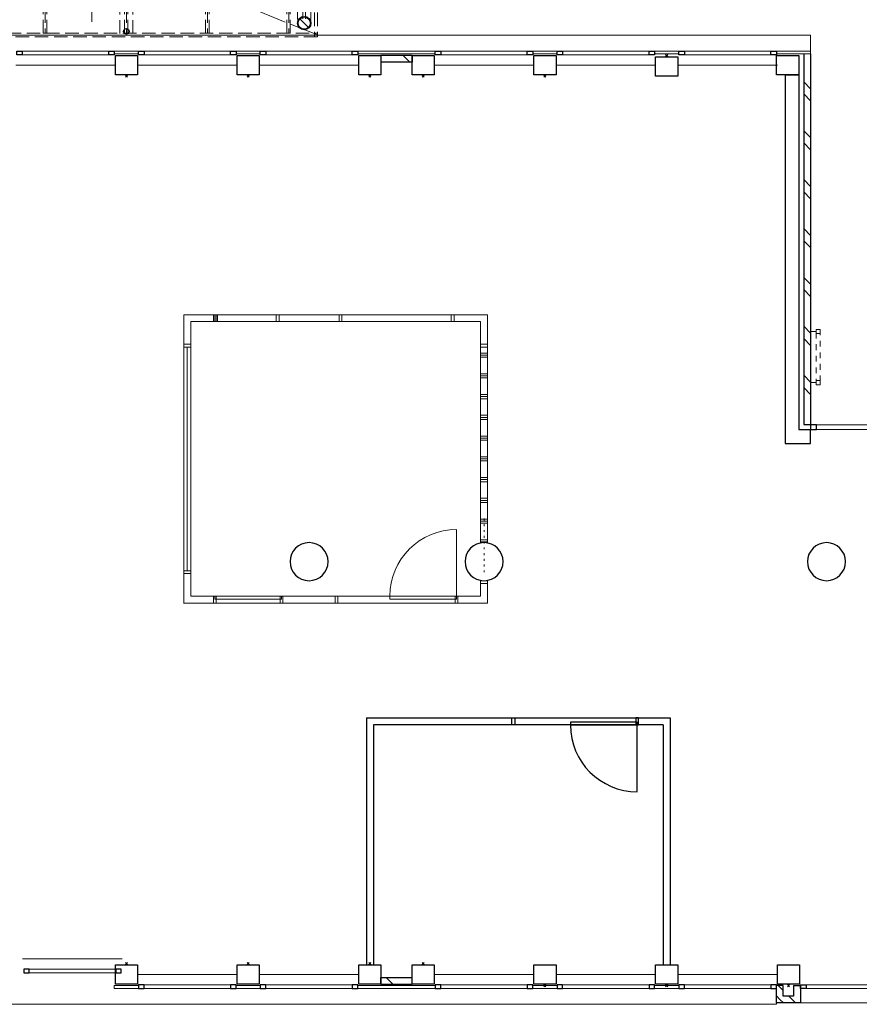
# Model space of a CAD drawing. Header units: millimetres. Extents: x 164327 to 368283, y 131426 to 274001.
# Tile 75 of 160: x 348304 to 360441, y 172633 to 186869. Entities that reach past the tile are written whole.
import ezdxf

# ---------------------------------------------------------------- set-up
doc = ezdxf.new("R2010")
doc.units = ezdxf.units.MM
doc.header["$LTSCALE"] = 400
doc.header["$PDMODE"] = 3
doc.header["$PDSIZE"] = 15
for name, pattern in [('STYLE_01', [0.416641, 0.208282, -0.208359]), ('STYLE_02', [0.694427, 0.486069, -0.208359]), ('STYLE_03', [1.25, 1.041641, -0.208359]), ('STYLE_05', [0.208282, 0.069427, -0.138855]), ('STYLE_06', [1.041641, 0.625, -0.208282, 0.069427, -0.138931])]:
    doc.linetypes.add(name, pattern=pattern)
for name, color, linetype, lineweight in [('Binnenkozijnen', 140, 'Continuous', 15), ('Buitenkozijnen', 140, 'Continuous', 15), ('Lijn-stramien', 5, 'STYLE_06', 9), ('mat-baksteen', 5, 'Continuous', 25), ('mat-beton (ihwg)', 5, 'Continuous', 25), ('mat-kalkzandsteen', 5, 'Continuous', 25), ('mat-staal', 5, 'Continuous', 25), ('None', 7, 'Continuous', 9), ('Tekst', 140, 'Continuous', 15)]:
    doc.layers.add(name, color=color, linetype=linetype, lineweight=lineweight)
doc.layers.add('plat', color=5, linetype='Continuous')
doc.styles.add('Arial', font='arial.ttf', dxfattribs={"height": 211.666667})
doc.styles.add('Arial Narrow', font='ARIALN.TTF', dxfattribs={"height": 222.25})

# ---------------------------------------------------------------- blocks, each defined once
blk = doc.blocks.new('*U845')
at = {"layer": 'None', "color": 43, "linetype": 'Continuous', "lineweight": 9}
for points, knots in [([(0, 0), (0, 5), (3.894, 10), (11.68, 20), (20, 0)], [0, 0, 0, 0.3093529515, 0.3093529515, 1, 1, 1]), ([(20, 0), (28.32, -20), (36.106, -10), (40, -5), (40, 0), (40, 5), (36.106, 10), (28.32, 20), (20, 0)], [0, 0, 0, 0.3453298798, 0.3453298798, 0.500007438, 0.500007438, 0.6546816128, 0.6546816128, 1, 1, 1]), ([(20, 0), (25.824, -14), (31.2742, -7), (34, -3.5), (34, 0), (34, 3.5), (31.2742, 7), (25.824, 14), (20, 0)], [0, 0, 0, 0.3453298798, 0.3453298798, 0.500007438, 0.500007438, 0.6546816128, 0.6546816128, 1, 1, 1])]:
    blk.add_open_spline(points, degree=2, knots=knots, dxfattribs=at)
blk = doc.blocks.new('*U846')
at = {"layer": 'None', "color": 43}
blk.add_blockref('*U845', (0, 0), dxfattribs=at)
blk = doc.blocks.new('*U847')
at = {"layer": 'None', "color": 43, "linetype": 'Continuous', "lineweight": 9}
for points, knots in [([(0, 0), (0, 5), (3.894, 10), (11.68, 20), (20, 0)], [0, 0, 0, 0.3093529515, 0.3093529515, 1, 1, 1]), ([(20, 0), (28.32, -20), (36.106, -10), (40, -5), (40, 0), (40, 5), (36.106, 10), (28.32, 20), (20, 0)], [0, 0, 0, 0.3453298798, 0.3453298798, 0.500007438, 0.500007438, 0.6546816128, 0.6546816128, 1, 1, 1]), ([(20, 0), (25.824, -14), (31.2742, -7), (34, -3.5), (34, 0), (34, 3.5), (31.2742, 7), (25.824, 14), (20, 0)], [0, 0, 0, 0.3453298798, 0.3453298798, 0.500007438, 0.500007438, 0.6546816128, 0.6546816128, 1, 1, 1])]:
    blk.add_open_spline(points, degree=2, knots=knots, dxfattribs=at)
blk = doc.blocks.new('*U848')
at = {"layer": 'None', "color": 43}
blk.add_blockref('*U847', (0, 0), dxfattribs=at)
blk = doc.blocks.new('*X237')
at = {"layer": 'None', "lineweight": 9}
blk.add_line((-68, -68), (68, 68), dxfattribs=at)
blk = doc.blocks.new('Kolom O 194')
at = {"layer": 'mat-staal', "lineweight": 25}
for radius in [96.8, 88.8]:
    blk.add_circle((0, 0), radius, dxfattribs=at)
at = {"layer": 'mat-staal'}
blk.add_blockref('*X237', (0, 0), dxfattribs=at)
blk = doc.blocks.new('*U849')
at = {"layer": 'None', "color": 8, "linetype": 'STYLE_02', "lineweight": 5}
for p, q in [((1057, -27345), (-2522, -27345)), ((-39, -27420), (-1459, -27420)), ((-39, -27460), (-1459, -27460)), ((1057, -27535), (-2522, -27535))]:
    blk.add_line(p, q, dxfattribs=at)
at = {"layer": 'None', "color": 43, "linetype": 'STYLE_02', "lineweight": 9}
for p, q in [((-2459, -27420), (-1459, -27420)), ((-2459, -27460), (-1459, -27460)), ((-59, -27420), (948, -27420)), ((-59, -27460), (948, -27460))]:
    blk.add_line(p, q, dxfattribs=at)
at = {"layer": 'None', "color": 7}
for p in [(-2522, -27440), (1044, -27440)]:
    blk.add_blockref('Kolom O 194', p, dxfattribs=at)
at = {"layer": 'None', "color": 43}
for name, p, rotation in [('*U846', (-1459, -27420), 270), ('*U848', (-59, -27460), 90)]:
    blk.add_blockref(name, p, dxfattribs=dict(at, rotation=rotation))
blk = doc.blocks.new('*U853')
at = {"layer": 'None', "color": 43, "lineweight": 9}
for q in [(556, -24327), (556, -24413)]:
    blk.add_line((715, -24370), q, dxfattribs=at)
at = {"layer": 'None', "color": 43, "linetype": 'STYLE_02', "lineweight": 9}
blk.add_line((-2503, -24370), (715, -24370), dxfattribs=at)
at = {"layer": 'None', "color": 43, "insert": (-1973, -24137), "char_height": 141.1, "attachment_point": 1, "style": 'Arial'}
blk.add_mtext('afschot', dxfattribs=at)
blk = doc.blocks.new('*U855')
at = {"layer": 'None', "color": 140, "linetype": 'STYLE_03', "lineweight": 15}
blk.add_line((-2694, -27630), (6326, -5310), dxfattribs=at)
at = {"layer": 'None', "color": 140, "linetype": 'STYLE_02', "lineweight": 15}
for p, q in [((1011, -23697), (-2674, -23697)), ((-2674, -24775), (1011, -24775)), ((1011, -24870), (-2674, -24870)), ((-2674, -24965), (1011, -24965)), ((1011, -26043), (-2674, -26043)), ((1011, -27216), (-2674, -27216)), ((1241, -27590), (-2719, -27590)), ((1241, -27630), (-2719, -27630))]:
    blk.add_line(p, q, dxfattribs=at)
at = {"layer": 'None', "color": 43, "linetype": 'STYLE_02', "lineweight": 9}
for p, q in [((-2669, -23668), (1011, -23668)), ((-2669, -23718), (-2669, -23668)), ((-2669, -23718), (1011, -23718)), ((-2669, -24841), (1011, -24841)), ((-2669, -24891), (-2669, -24841)), ((-2669, -24891), (1011, -24891)), ((-2669, -26014), (1011, -26014)), ((-2669, -26064), (-2669, -26014)), ((-2669, -26064), (1011, -26064)), ((-2669, -27187), (1011, -27187)), ((-2669, -27237), (-2669, -27187)), ((-2669, -27237), (1011, -27237))]:
    blk.add_line(p, q, dxfattribs=at)
blk.add_lwpolyline([(-2719, -7320), (-2669, -7320), (-2669, -27630), (-2719, -27630)], close=True, dxfattribs=at)
at = {"layer": 'None', "color": 7}
for name in ['*U853', '*U849']:
    blk.add_blockref(name, (0, 0), dxfattribs=at)
at = {"layer": 'Tekst', "color": 140, "insert": (-738, -26415), "char_height": 127, "attachment_point": 2, "style": 'Arial Narrow'}
blk.add_mtext('stabilisatieconstructie vlgs. opgave constructeur\\Pin lijn buiskolommen raadzaal\\P2x buiskolom, 1x bovenligende buis,\\Prvs Mcalloy-spankabels\\P', dxfattribs=at)
blk = doc.blocks.new('Kolom O 550')
at = {"layer": 'mat-beton (ihwg)', "lineweight": 25}
blk.add_circle((0, 0), 275, dxfattribs=at)
blk = doc.blocks.new('*X930')
at = {"layer": 'None', "lineweight": 9}
for p, q in [((-16689, -34367), (-16638, -34316)), ((-16689, -34543), (-16589, -34443))]:
    blk.add_line(p, q, dxfattribs=at)
blk = doc.blocks.new('*X931')
at = {"layer": 'None', "lineweight": 9}
for p, q in [((-16638, -34316), (-16587, -34265)), ((-16511, -34365), (-16439, -34293))]:
    blk.add_line(p, q, dxfattribs=at)
blk = doc.blocks.new('*X932')
at = {"layer": 'None', "lineweight": 9}
for p, q in [((-8324, -34663), (-8321, -34660)), ((-7890, -34760), (-7790, -34660)), ((-7714, -34760), (-7614, -34660)), ((-7183, -34760), (-7083, -34660)), ((-7006, -34760), (-6906, -34660)), ((-6476, -34760), (-6376, -34660)), ((-6299, -34760), (-6199, -34660)), ((-5769, -34760), (-5669, -34660)), ((-5592, -34760), (-5492, -34660)), ((-5062, -34760), (-4962, -34660)), ((-4885, -34760), (-4785, -34660)), ((-4354, -34760), (-4254, -34660)), ((-4178, -34760), (-4078, -34660)), ((-3647, -34760), (-3547, -34660)), ((-3471, -34760), (-3371, -34660))]:
    blk.add_line(p, q, dxfattribs=at)
blk = doc.blocks.new('*X934')
at = {"layer": 'None', "lineweight": 9}
blk.add_line((-16419, -28723), (-16319, -28623), dxfattribs=at)
blk = doc.blocks.new('Gevelpui best 1410 (2D)')
at = {"layer": 'Buitenkozijnen', "lineweight": 15}
for p, q in [((-260, 0), (-260, -1410)), ((-260, 0), (-210, 0)), ((-210, 0), (-210, -1410)), ((-260, -1410), (-210, -1410))]:
    blk.add_line(p, q, dxfattribs=at)
at = {"layer": 'Buitenkozijnen', "color": 92, "lineweight": 25}
for points in [[(-260, 0), (-210, 0), (-210, -80), (-260, -80)], [(-260, -1330), (-210, -1330), (-210, -1410), (-260, -1410)]]:
    blk.add_lwpolyline(points, close=True, dxfattribs=at)
at = {"layer": 'None', "color": 43, "linetype": 'Continuous', "lineweight": 9}
blk.add_line((-410, 15), (-410, -1425), dxfattribs=at)
blk = doc.blocks.new('*U200')
at = {"layer": 'Buitenkozijnen', "lineweight": 15}
for p, q in [((-10, 0), (-10, -1960)), ((-10, 0), (40, 0)), ((40, 0), (40, -1960)), ((-10, -1960), (40, -1960))]:
    blk.add_line(p, q, dxfattribs=at)
blk = doc.blocks.new('Gevelpui best 1960')
at = {"layer": 'Buitenkozijnen', "color": 43, "lineweight": 9}
blk.add_line((250, 0), (250, -1960), dxfattribs=at)
at = {"layer": 'Buitenkozijnen', "color": 92, "lineweight": 25}
for points in [[(-10, 0), (40, 0), (40, -80), (-10, -80)], [(-10, -1880), (40, -1880), (40, -1960), (-10, -1960)]]:
    blk.add_lwpolyline(points, close=True, dxfattribs=at)
at = {"layer": 'Buitenkozijnen'}
blk.add_blockref('*U200', (0, 0), dxfattribs=at)
blk = doc.blocks.new('*U956')
at = {"layer": 'Buitenkozijnen', "lineweight": 15}
for p, q in [((-8399, -34760), (-8329, -34760)), ((-8399, -36590), (-8399, -34760)), ((-8329, -36590), (-8329, -34760)), ((-8399, -36590), (-8329, -36590))]:
    blk.add_line(p, q, dxfattribs=at)
blk = doc.blocks.new('*U957')
at = {"layer": 'Buitenkozijnen', "color": 92, "lineweight": 25}
for points in [[(-8329, -34760), (-8399, -34760), (-8399, -34843), (-8329, -34843)], [(-8329, -36507), (-8399, -36507), (-8399, -36590), (-8329, -36590)]]:
    blk.add_lwpolyline(points, close=True, dxfattribs=at)
at = {"layer": 'Buitenkozijnen'}
blk.add_blockref('*U956', (0, 0), dxfattribs=at)
blk = doc.blocks.new('*X958')
at = {"layer": 'None', "lineweight": 9}
blk.add_line((-3089, -28969), (-2989, -28869), dxfattribs=at)
blk = doc.blocks.new('HWA')
at = {"layer": 'None', "color": 92, "linetype": 'Continuous', "lineweight": 25}
blk.add_circle((0, -74), 40, dxfattribs=at)
blk = doc.blocks.new('Kolom 280x320')
at = {"layer": 'mat-beton (ihwg)', "lineweight": 25}
blk.add_lwpolyline([(-300, 160), (-20, 160), (-20, -160), (-300, -160)], close=True, dxfattribs=at)
at = {"layer": 'None', "color": 92, "linetype": 'Continuous', "lineweight": 5}
blk.add_point((0, 0), dxfattribs=at)
blk = doc.blocks.new('*U1178')
at = {"layer": 'None', "color": 140, "linetype": 'STYLE_01', "lineweight": 15}
for p, q in [((-7720, -34840), (-7720, -34760)), ((-6980, -34840), (-6980, -34760))]:
    blk.add_line(p, q, dxfattribs=at)
for points in [[(-7750, -34840), (-6950, -34840), (-6950, -34900), (-7750, -34900)], [(-7750, -34840), (-7690, -34840), (-7690, -34900), (-7750, -34900)], [(-7010, -34840), (-6950, -34840), (-6950, -34900), (-7010, -34900)]]:
    blk.add_lwpolyline(points, close=True, dxfattribs=at)

msp = doc.modelspace()

# ---------------------------------------------------------------- linework, layer by layer
at = {"layer": 'Binnenkozijnen', "color": 43, "linetype": 'Continuous', "lineweight": 9, "flags": 128}
msp.add_lwpolyline([(330661.97992, 172652.75849), (330661.97992, 172632.75849), (359241.97992, 172632.75849), (359241.97992, 172652.75849)], dxfattribs=at)
at = {"layer": 'Buitenkozijnen', "color": 43, "linetype": 'Continuous', "lineweight": 9, "flags": 128}
msp.add_lwpolyline([(332421.97992, 186622.75849), (332421.97992, 186642.75849), (359736.97992, 186642.75849), (359736.97992, 186412.79912)], dxfattribs=at)
at = {"layer": 'Buitenkozijnen', "lineweight": 15}
for points in [[(349671.97992, 186372.75849), (349671.97992, 186412.79912), (350021.97992, 186412.79912), (350021.97992, 186372.75849)], [(351431.97992, 186372.75849), (351431.97992, 186412.79912), (351781.97992, 186412.79912), (351781.97992, 186372.75849)], [(353191.97992, 186372.75849), (353191.97992, 186412.79912), (354311.97992, 186412.79912), (354311.97992, 186372.75849)], [(355721.97992, 186372.75849), (355721.97992, 186412.79912), (356071.97992, 186412.79912), (356071.97992, 186372.75849)], [(357481.97992, 186372.75849), (357481.97992, 186412.79912), (357831.97992, 186412.79912), (357831.97992, 186372.75849)], [(359241.97992, 186372.75849), (359241.97992, 186412.79912), (359736.97992, 186412.79912), (359736.97992, 186372.75849)], [(349671.97992, 172862.71785), (349671.97992, 172902.75849), (350021.97992, 172902.75849), (350021.97992, 172862.71785)], [(351431.97992, 172862.71785), (351431.97992, 172902.75849), (351781.97992, 172902.75849), (351781.97992, 172862.71785)], [(353191.97992, 172862.71785), (353191.97992, 172902.75849), (354311.97992, 172902.75849), (354311.97992, 172862.71785)], [(355721.97992, 172862.71785), (355721.97992, 172902.75849), (356071.97992, 172902.75849), (356071.97992, 172862.71785)], [(357481.97992, 172862.71785), (357481.97992, 172902.75849), (357831.97992, 172902.75849), (357831.97992, 172862.71785)]]:
    msp.add_lwpolyline(points, close=True, dxfattribs=at)
at = {"layer": 'Lijn-stramien', "color": 8, "linetype": 'STYLE_05', "lineweight": 5}
msp.add_line((355016.97992, 178878.75849), (355016.97992, 179688.75849), dxfattribs=at)
at = {"layer": 'mat-baksteen', "lineweight": 25}
for p, q in [((359636.97992, 186372.75849), (359636.97992, 181017.75849)), ((359736.97992, 186372.75849), (359736.97992, 181017.75849)), ((359636.97992, 181017.75849), (359736.97992, 181017.75849)), ((359341.97992, 172902.75849), (359241.97992, 172902.75849)), ((359241.97992, 172652.75849), (359241.97992, 172902.75849)), ((359341.97992, 172752.75849), (359341.97992, 172902.75849)), ((359491.97992, 172902.75849), (359491.97992, 172752.75849)), ((359491.97992, 172902.75849), (359591.97992, 172902.75849)), ((359591.97992, 172902.75849), (359591.97992, 172652.75849)), ((359491.97992, 172752.75849), (359341.97992, 172752.75849)), ((359591.97992, 172652.75849), (359241.97992, 172652.75849))]:
    msp.add_line(p, q, dxfattribs=at)
at = {"layer": 'mat-beton (ihwg)', "lineweight": 25}
for p, q in [((359366.97992, 186072.75849), (359366.97992, 180742.75849)), ((359366.97992, 186072.75849), (359566.97992, 186072.75849)), ((359566.97992, 186072.75849), (359566.97992, 180942.75849)), ((359566.97992, 180942.75849), (359736.97992, 180942.75849)), ((359736.97992, 180742.75849), (359736.97992, 180942.75849)), ((359366.97992, 180742.75849), (359736.97992, 180742.75849))]:
    msp.add_line(p, q, dxfattribs=at)
msp.add_lwpolyline([(359241.97992, 186072.75849), (359241.97992, 186352.75849), (359566.97992, 186352.75849), (359566.97992, 186072.75849)], close=True, dxfattribs=at)
at = {"layer": 'mat-kalkzandsteen', "lineweight": 25}
for p, q in [((353526.97992, 186352.75849), (353526.97992, 186252.75849)), ((353976.97992, 186352.75849), (353526.97992, 186352.75849)), ((353976.97992, 186352.75849), (353976.97992, 186252.75849)), ((353976.97992, 186252.75849), (353526.97992, 186252.75849)), ((353526.97992, 173022.75849), (353976.97992, 173022.75849)), ((353526.97992, 172922.75849), (353526.97992, 173022.75849)), ((353976.97992, 172922.75849), (353976.97992, 173022.75849)), ((353526.97992, 172922.75849), (353976.97992, 172922.75849))]:
    msp.add_line(p, q, dxfattribs=at)
at = {"layer": 'plat', "lineweight": 0}
for p, q in [((350676.97992, 182602.72316), (350676.97992, 182175.72316)), ((355066.97992, 182602.72316), (350676.97992, 182602.72316)), ((355066.97992, 182175.72316), (355066.97992, 182602.72316)), ((350776.97992, 182502.72316), (350776.97992, 182175.72316)), ((354966.97992, 182502.72316), (350776.97992, 182502.72316)), ((354966.97992, 182175.72316), (354966.97992, 182502.72316)), ((350676.97992, 182135.72316), (350776.97992, 182135.72316)), ((350676.97992, 178899.72316), (350676.97992, 182135.72316)), ((350726.97992, 178899.72316), (350726.97992, 182135.72316)), ((350776.97992, 178899.72316), (350776.97992, 182135.72316)), ((354966.97992, 182135.72316), (354966.97992, 179303.17483)), ((354966.97992, 182135.72316), (355066.97992, 182135.72316)), ((355066.97992, 182135.72316), (355066.97992, 179303.17483)), ((355066.97992, 182048.75849), (354966.97992, 182048.75849)), ((355066.97992, 182018.75849), (354966.97992, 182018.75849)), ((355066.97992, 181988.75849), (354966.97992, 181988.75849)), ((355066.97992, 181748.75849), (354966.97992, 181748.75849)), ((355066.97992, 181718.75849), (354966.97992, 181718.75849)), ((355066.97992, 181688.75849), (354966.97992, 181688.75849)), ((355066.97992, 181448.75849), (354966.97992, 181448.75849)), ((355066.97992, 181418.75849), (354966.97992, 181418.75849)), ((355066.97992, 181388.75849), (354966.97992, 181388.75849)), ((355066.97992, 181148.75849), (354966.97992, 181148.75849)), ((355066.97992, 181118.75849), (354966.97992, 181118.75849)), ((355066.97992, 181088.75849), (354966.97992, 181088.75849)), ((355066.97992, 180848.75849), (354966.97992, 180848.75849)), ((355066.97992, 180818.75849), (354966.97992, 180818.75849)), ((355066.97992, 180788.75849), (354966.97992, 180788.75849)), ((355066.97992, 180548.75849), (354966.97992, 180548.75849)), ((355066.97992, 180518.75849), (354966.97992, 180518.75849)), ((355066.97992, 180488.75849), (354966.97992, 180488.75849)), ((355066.97992, 180248.75849), (354966.97992, 180248.75849)), ((355066.97992, 180218.75849), (354966.97992, 180218.75849)), ((355066.97992, 180188.75849), (354966.97992, 180188.75849)), ((355066.97992, 179948.75849), (354966.97992, 179948.75849)), ((355066.97992, 179918.75849), (354966.97992, 179918.75849)), ((355066.97992, 179888.75849), (354966.97992, 179888.75849)), ((355066.97992, 179648.75849), (354966.97992, 179648.75849)), ((355066.97992, 179618.75849), (354966.97992, 179618.75849)), ((355066.97992, 179588.75849), (354966.97992, 179588.75849)), ((354619.97992, 179496.47436), (354619.97992, 178532.72316)), ((354619.97992, 179496.47436), (354619.97992, 178532.72316)), ((355066.97992, 179348.75849), (354966.97992, 179348.75849)), ((355066.97992, 179318.75849), (354966.97992, 179318.75849)), ((350676.97992, 178899.72316), (350776.97992, 178899.72316)), ((350676.97992, 178859.72316), (350676.97992, 178432.72316)), ((350776.97992, 178859.72316), (350776.97992, 178532.72316)), ((354966.97992, 178762.34214), (354966.97992, 178757.72316)), ((354966.97992, 178532.72316), (354966.97992, 178762.34214)), ((354966.97992, 178757.72316), (355066.97992, 178757.72316)), ((355066.97992, 178762.34214), (355066.97992, 178757.72316)), ((355066.97992, 178432.72316), (355066.97992, 178762.34214)), ((350776.97992, 178532.72316), (354966.97992, 178532.72316)), ((350674.32035, 178432.72316), (355066.97992, 178432.72316))]:
    msp.add_line(p, q, dxfattribs=at)
at = {"layer": 'plat'}
for p, q in [((353316.97992, 176772.75849), (357706.97992, 176772.75849)), ((353316.97992, 176772.75849), (353316.97992, 173202.75849)), ((357606.97992, 176672.75849), (353416.97992, 176672.75849)), ((353416.97992, 176672.75849), (353416.97992, 173202.75849)), ((357230.47992, 175709.00728), (357230.47992, 176672.75849)), ((357606.97992, 176672.75849), (357606.97992, 173202.75849)), ((357706.97992, 176772.75849), (357706.97992, 173202.75849))]:
    msp.add_line(p, q, dxfattribs=at)
at = {"layer": 'plat', "lineweight": 0}
for points in [[(351103.97992, 182502.72316), (351143.97992, 182502.72316), (351143.97992, 182602.72316), (351103.97992, 182602.72316)], [(351122.97992, 182502.72316), (351162.97992, 182502.72316), (351162.97992, 182602.72316), (351122.97992, 182602.72316)], [(352012.97992, 182502.72316), (352052.97992, 182502.72316), (352052.97992, 182602.72316), (352012.97992, 182602.72316)], [(352012.97992, 182502.72316), (352052.97992, 182502.72316), (352052.97992, 182602.72316), (352012.97992, 182602.72316)], [(352960.97992, 182502.72316), (352920.97992, 182502.72316), (352920.97992, 182602.72316), (352960.97992, 182602.72316)], [(354542.97992, 182502.72316), (354582.97992, 182502.72316), (354582.97992, 182602.72316), (354542.97992, 182602.72316)], [(350676.97992, 182135.72316), (350776.97992, 182135.72316), (350776.97992, 182175.72316), (350676.97992, 182175.72316)], [(354966.97992, 182135.72316), (355066.97992, 182135.72316), (355066.97992, 182175.72316), (354966.97992, 182175.72316)], [(350676.97992, 178899.72316), (350776.97992, 178899.72316), (350776.97992, 178859.72316), (350676.97992, 178859.72316)], [(354966.97992, 178757.72316), (355066.97992, 178757.72316), (355066.97992, 178717.72316), (354966.97992, 178717.72316)], [(354966.97992, 178757.72316), (355066.97992, 178757.72316), (355066.97992, 178717.72316), (354966.97992, 178717.72316)], [(351103.97992, 178532.72316), (351143.97992, 178532.72316), (351143.97992, 178432.72316), (351103.97992, 178432.72316)], [(351123.97992, 178532.72316), (352089.97992, 178532.72316), (352089.97992, 178492.72316), (351123.97992, 178492.72316)], [(352069.97992, 178532.72316), (352109.97992, 178532.72316), (352109.97992, 178432.72316), (352069.97992, 178432.72316)], [(352863.97992, 178532.72316), (352903.97992, 178532.72316), (352903.97992, 178432.72316), (352863.97992, 178432.72316)], [(353653.97992, 178532.72316), (354619.97992, 178532.72316), (354619.97992, 178492.72316), (353653.97992, 178492.72316)], [(353653.97992, 178532.72316), (354619.97992, 178532.72316), (354619.97992, 178492.72316), (353653.97992, 178492.72316)], [(354599.97992, 178532.72316), (354639.97992, 178532.72316), (354639.97992, 178432.72316), (354599.97992, 178432.72316)], [(354599.97992, 178532.72316), (354639.97992, 178532.72316), (354639.97992, 178432.72316), (354599.97992, 178432.72316)]]:
    msp.add_lwpolyline(points, close=True, dxfattribs=at)
at = {"layer": 'plat'}
for points in [[(355420.47992, 176672.75849), (355420.47992, 176772.75849), (355460.47992, 176772.75849), (355460.47992, 176672.75849)], [(356264.47992, 176672.75849), (357230.47992, 176672.75849), (357230.47992, 176712.75849), (356264.47992, 176712.75849)], [(357210.47992, 176672.75849), (357250.47992, 176672.75849), (357250.47992, 176772.75849), (357210.47992, 176772.75849)]]:
    msp.add_lwpolyline(points, close=True, dxfattribs=at)
at = {"layer": 'plat', "lineweight": 0}
for centre in [(352486.97992, 179032.75849), (355016.97992, 179032.75849), (355016.97992, 179032.75849)]:
    msp.add_circle(centre, 275, dxfattribs=at)
msp.add_arc((354619.97992, 178532.72316), 966, 90, 180, dxfattribs=at)
msp.add_arc((354619.97992, 178532.72316), 966, 90, 180, dxfattribs=at)
at = {"layer": 'plat'}
msp.add_arc((357230.47992, 176672.75849), 966, 180, 270, dxfattribs=at)

# ---------------------------------------------------------------- block references
at = {"layer": 'Binnenkozijnen', "color": 7, "rotation": 270}
msp.add_blockref('Gevelpui best 1960', (361551.97992, 172902.75849), dxfattribs=at)
at = {"layer": 'Buitenkozijnen', "color": 7, "rotation": 90}
for p in [(348261.97992, 186622.75849), (350021.97992, 186622.75849), (351781.97992, 186622.75849), (354311.97992, 186622.75849), (356071.97992, 186622.75849), (357831.97992, 186622.75849)]:
    msp.add_blockref('Gevelpui best 1410 (2D)', p, dxfattribs=at)
at = {"layer": 'Buitenkozijnen', "color": 7, "xscale": -1, "rotation": 90}
for p in [(348361.97992, 172878.79912), (350021.97992, 172652.75849), (351781.97992, 172652.75849), (354311.97992, 172652.75849), (356071.97992, 172652.75849), (357831.97992, 172652.75849)]:
    msp.add_blockref('Gevelpui best 1410 (2D)', p, dxfattribs=at)
at = {"layer": 'mat-baksteen', "rotation": 90}
for name in ['*X932', '*X931', '*X930']:
    msp.add_blockref(name, (324976.97992, 189341.69912), dxfattribs=at)
at = {"layer": 'mat-beton (ihwg)', "color": 7}
for name, p, rotation in [('HWA', (349772.97967, 186699.53171), 90), ('Kolom 280x320', (355896.97992, 186052.75849), 270), ('Kolom 280x320', (357656.97992, 186352.75849), 90), ('Kolom 280x320', (355896.97992, 172902.75849), 270), ('Kolom 280x320', (357656.97992, 172902.75849), 270), ('Kolom 280x320', (359416.97992, 172902.75849), 270)]:
    msp.add_blockref(name, p, dxfattribs=dict(at, rotation=rotation))
at = {"layer": 'mat-beton (ihwg)', "color": 7, "xscale": -1}
for p in [(352486.97992, 179032.75849), (352486.97992, 179032.75849), (355016.97992, 179032.75849), (355016.97992, 179032.75849), (359966.97992, 179032.75849)]:
    msp.add_blockref('Kolom O 550', p, dxfattribs=at)
at = {"layer": 'mat-kalkzandsteen', "rotation": 90}
for name in ['*X958', '*X934']:
    msp.add_blockref(name, (324976.97992, 189341.69912), dxfattribs=at)
at = {"layer": 'None', "color": 7}
for name, p, rotation in [('*U855', (324976.97992, 189341.69912), 90), ('Kolom 280x320', (349846.97992, 186052.75849), 270), ('Kolom 280x320', (351606.97992, 186052.75849), 270), ('Kolom 280x320', (353366.97992, 186052.75849), 270), ('Kolom 280x320', (354136.97992, 186052.75849), 270), ('*U1178', (324976.97992, 189341.69912), 90), ('*U957', (324976.97992, 189341.69912), 90), ('Kolom 280x320', (349846.97992, 173222.75849), 90), ('Kolom 280x320', (351606.97992, 173222.75849), 90), ('Kolom 280x320', (353366.97992, 173222.75849), 90), ('Kolom 280x320', (354136.97992, 173222.75849), 90)]:
    msp.add_blockref(name, p, dxfattribs=dict(at, rotation=rotation))

doc.saveas('drawing.dxf')
